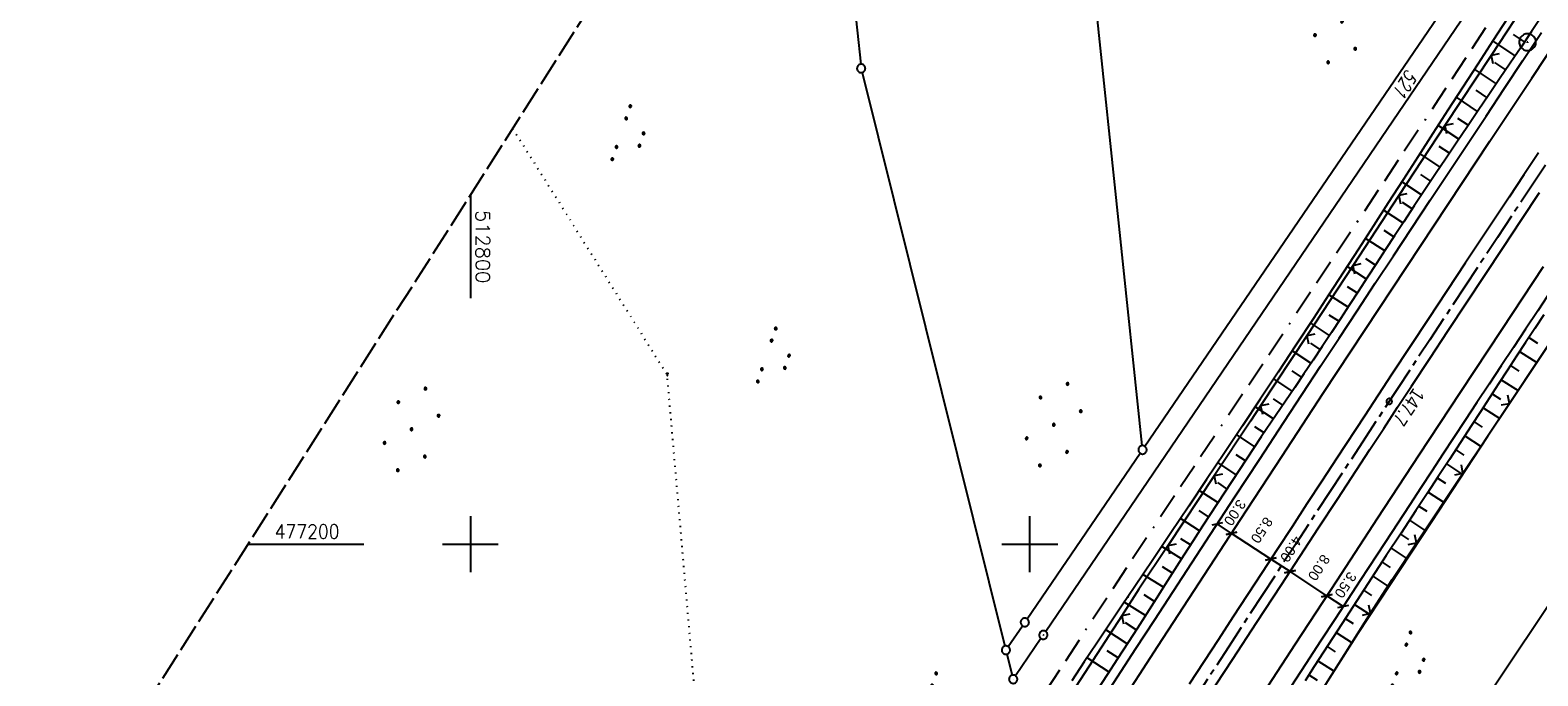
# Model space of a CAD drawing. Extents: x 512721 to 513460, y 476985 to 477919.
# Tile 3 of 23: x 512721 to 512991, y 477176 to 477292. Entities that reach past the tile are written whole.
import ezdxf

# ---------------------------------------------------------------- set-up
doc = ezdxf.new("R2010")
doc.units = 0
doc.header["$LTSCALE"] = 10
doc.header["$MEASUREMENT"] = 0
for name, pattern in [('ACAD_ISO16W100', [73, 15, -6.5, 15, -6.5, 15, -7, 1, -7]), ('ACHSE', [5.5, 4, -0.5, 0.5, -0.5]), ('LT00', [0]), ('LT14', [0.6, 0.5, -0.1]), ('PUNKTX2_STR', [0.6, 0.1, -0.5])]:
    doc.linetypes.add(name, pattern=pattern)
doc.layers.get('0').update_dxf_attribs({"linetype": 'LT00'})
for name, color, linetype in [('-AX-020', 250, 'ACHSE'), ('-ST-20-1', 250, 'LT00'), ('BAB-KABEL', 220, 'ACAD_ISO16W100'), ('BEMAßUNG', 255, 'Continuous'), ('DFK_AB_L', 21, 'LT00'), ('DFK_AB_P', 7, 'LT00'), ('DFK_FLUR_NR', 250, 'LT00'), ('DFK_GZPKT', 250, 'LT00'), ('DFK_KATASTER', 250, 'LT00'), ('DFK_NUTZUNG', 250, 'LT00'), ('DFK_NUTZUNGSGRENZE', 70, 'PUNKTX2_STR'), ('DFK_TOPO-SYM', 252, 'LT00'), ('V87_AFBR_BAB', 250, 'LT00'), ('V87_BOESCH', 250, 'LT00'), ('V87_BOSCHUNG', 250, 'LT00'), ('V87_LD_MARK', 250, 'LT00'), ('V87_PKT_AU', 211, 'LT00'), ('V87_RASTER', 250, 'LT00'), ('V87_ZAUN', 40, 'LT00')]:
    doc.layers.add(name, color=color, linetype=linetype)
doc.layers.add('-BLATT_87-RAND', color=7, linetype='LT14', plot=False)
doc.styles.add('Arial', font='ARIAL.TTF')
doc.styles.add('Beschrift', font='ARIAL.TTF')
doc.styles.get("Standard").update_dxf_attribs({"font": 'romans.shx'})

# ---------------------------------------------------------------- blocks, each defined once
blk = doc.blocks.new('SYMB7309')
at = {"color": 0, "linetype": 'ByBlock'}
for p, q in [((1.558, 3.279999), (-1.558, 3.28)), ((0, 0.5002), (0, 3.28))]:
    blk.add_line(p, q, dxfattribs=at)
for points in [[(-0.984, 3.526), (-1.558, 3.28), (-0.984, 3.034)], [(-0.031408, 0.499213), (-0.093728, 0.49134), (-0.15457, 0.475719), (-0.212975, 0.452595), (-0.268021, 0.422333), (-0.31884, 0.385411), (-0.36463, 0.342411), (-0.40467, 0.29401), (-0.438329, 0.240973), (-0.465074, 0.184136), (-0.484486, 0.124395), (-0.496256, 0.062692), (-0.5002, 0)], [(-0.5002, 0), (-0.496256, -0.062692), (-0.484486, -0.124395), (-0.465074, -0.184136), (-0.438329, -0.240973), (-0.404671, -0.29401), (-0.36463, -0.342411), (-0.31884, -0.385411), (-0.268021, -0.422333), (-0.212975, -0.452595), (-0.15457, -0.475719), (-0.093728, -0.49134), (-0.031408, -0.499213), (0.031408, -0.499213), (0.093728, -0.49134), (0.15457, -0.475719), (0.212975, -0.452595), (0.268021, -0.422333), (0.31884, -0.385411), (0.36463, -0.342411), (0.404671, -0.29401), (0.438329, -0.240973), (0.465075, -0.184136), (0.484486, -0.124395), (0.496256, -0.062692), (0.500201, 0)], [(0.5002, 0), (0.496256, 0.062692), (0.484485, 0.124395), (0.465074, 0.184136), (0.438329, 0.240973), (0.40467, 0.29401), (0.36463, 0.34241), (0.31884, 0.385411), (0.268021, 0.422333), (0.212975, 0.452595), (0.15457, 0.475719), (0.093728, 0.49134), (0.031408, 0.499213), (-0.031408, 0.499213)], [(0.984, 3.526), (1.558, 3.279999), (0.984, 3.034)]]:
    blk.add_lwpolyline(points, dxfattribs=at)
blk = doc.blocks.new('SYMB7301')
at = {"color": 0, "linetype": 'ByBlock'}
for p, q in [((-0.128693, 0), (0, 0.128693)), ((0, -0.128693), (-0.128693, 0)), ((0, 0.128693), (0.128693, 0)), ((0.128693, 0), (0, -0.128693)), ((0.000059, -0.009738), (0.000059, 0.009897)), ((-0.00901, -0.004339), (-0.002225, -0.009749))]:
    blk.add_line(p, q, dxfattribs=at)
for points in [[(-0.002225, 0.009749), (-0.00901, 0.004339), (-0.00901, -0.004339)], [(0.01, 0), (0.006235, 0.007818), (-0.002225, 0.009749)], [(-0.002225, -0.009749), (0.006235, -0.007818), (0.01, 0)]]:
    blk.add_lwpolyline(points, dxfattribs=at)
blk = doc.blocks.new('SYMB7010')
at = {"color": 0, "linetype": 'ByBlock'}
for points in [[(-0.031408, 0.499213), (-0.093728, 0.49134), (-0.15457, 0.475719), (-0.212975, 0.452595), (-0.268021, 0.422333), (-0.31884, 0.385411), (-0.36463, 0.342411), (-0.40467, 0.29401), (-0.438329, 0.240973), (-0.465074, 0.184136), (-0.484486, 0.124395), (-0.496256, 0.062692), (-0.5002, 0)], [(-0.5002, 0), (-0.496256, -0.062692), (-0.484486, -0.124395), (-0.465075, -0.184136), (-0.438329, -0.240973), (-0.404671, -0.29401), (-0.36463, -0.342411), (-0.31884, -0.385411), (-0.268021, -0.422333), (-0.212975, -0.452595), (-0.154571, -0.475719), (-0.093728, -0.49134), (-0.031408, -0.499213), (0.031408, -0.499213)], [(0.5002, 0), (0.496256, 0.062692), (0.484485, 0.124395), (0.465074, 0.184136), (0.438329, 0.240973), (0.40467, 0.29401), (0.36463, 0.342411), (0.31884, 0.385411), (0.268021, 0.422333), (0.212975, 0.452595), (0.15457, 0.475719), (0.093728, 0.49134), (0.031408, 0.499213), (-0.031408, 0.499213)], [(0.031408, -0.499213), (0.093728, -0.491341), (0.15457, -0.475719), (0.212975, -0.452595), (0.268021, -0.422333), (0.31884, -0.385411), (0.36463, -0.342411), (0.404671, -0.294011), (0.438329, -0.240974), (0.465075, -0.184136), (0.484486, -0.124395), (0.496256, -0.062692), (0.500201, 0)]]:
    blk.add_lwpolyline(points, dxfattribs=at)
blk = doc.blocks.new('SYMB0003')
at = {"color": 0, "linetype": 'ByBlock'}
for p, q in [((-0.015712, 0), (0.010166, 0.012015)), ((0, -0.021257), (-0.015712, 0)), ((0.010166, 0.012015), (0, -0.021257))]:
    blk.add_line(p, q, dxfattribs=at)
for points in [[(-0.031395, 0.499013), (-0.093691, 0.491144), (-0.154509, 0.475528), (-0.21289, 0.452414), (-0.267913, 0.422164), (-0.318712, 0.385257), (-0.364484, 0.342274), (-0.404509, 0.293893), (-0.438154, 0.240877), (-0.464888, 0.184062), (-0.484292, 0.124345), (-0.496058, 0.062667), (-0.5, 0)], [(-0.5, 0), (-0.496058, -0.062667), (-0.484292, -0.124345), (-0.464888, -0.184062), (-0.438154, -0.240877), (-0.404509, -0.293893), (-0.364485, -0.342274), (-0.318712, -0.385257), (-0.267914, -0.422164), (-0.21289, -0.452414), (-0.154509, -0.475529), (-0.093691, -0.491144), (-0.031395, -0.499014), (0.031395, -0.499014)], [(0.5, 0), (0.496057, 0.062667), (0.484292, 0.124345), (0.464888, 0.184062), (0.438153, 0.240877), (0.404509, 0.293893), (0.364484, 0.342274), (0.318712, 0.385257), (0.267913, 0.422164), (0.21289, 0.452414), (0.154509, 0.475528), (0.093691, 0.491144), (0.031395, 0.499013), (-0.031395, 0.499013)], [(0.031395, -0.499014), (0.093691, -0.491144), (0.154509, -0.475529), (0.21289, -0.452414), (0.267914, -0.422164), (0.318712, -0.385257), (0.364485, -0.342274), (0.404509, -0.293893), (0.438154, -0.240877), (0.464889, -0.184062), (0.484292, -0.124345), (0.496058, -0.062667), (0.5, 0)]]:
    blk.add_lwpolyline(points, dxfattribs=at)
blk = doc.blocks.new('SYMB0002')
at = {"color": 0, "linetype": 'ByBlock'}
for points in [[(-0.031395, 0.499013), (-0.093691, 0.491144), (-0.154509, 0.475528), (-0.21289, 0.452414), (-0.267913, 0.422164), (-0.318712, 0.385257), (-0.364484, 0.342274), (-0.404509, 0.293893), (-0.438154, 0.240877), (-0.464888, 0.184062), (-0.484292, 0.124345), (-0.496058, 0.062667), (-0.5, 0)], [(-0.5, 0), (-0.496058, -0.062667), (-0.484292, -0.124345), (-0.464888, -0.184062), (-0.438154, -0.240877), (-0.404509, -0.293893), (-0.364485, -0.342274), (-0.318712, -0.385257), (-0.267914, -0.422164), (-0.21289, -0.452414), (-0.154509, -0.475529), (-0.093691, -0.491144), (-0.031395, -0.499014), (0.031395, -0.499014)], [(0.5, 0), (0.496057, 0.062667), (0.484292, 0.124345), (0.464888, 0.184062), (0.438153, 0.240877), (0.404509, 0.293893), (0.364484, 0.342274), (0.318712, 0.385257), (0.267913, 0.422164), (0.21289, 0.452414), (0.154509, 0.475528), (0.093691, 0.491144), (0.031395, 0.499013), (-0.031395, 0.499013)], [(0.031395, -0.499014), (0.093691, -0.491144), (0.154509, -0.475529), (0.21289, -0.452414), (0.267914, -0.422164), (0.318712, -0.385257), (0.364485, -0.342274), (0.404509, -0.293893), (0.438154, -0.240877), (0.464889, -0.184062), (0.484292, -0.124345), (0.496058, -0.062667), (0.5, 0)]]:
    blk.add_lwpolyline(points, dxfattribs=at)
blk = doc.blocks.new('SYMB0024')
at = {"color": 0, "linetype": 'ByBlock'}
for p, q in [((-0.5, 0.5), (0, 0)), ((0, 0), (0.5, 0.5))]:
    blk.add_line(p, q, dxfattribs=at)
blk = doc.blocks.new('_Oblique')
at = {"color": 0, "linetype": 'ByBlock', "lineweight": -2}
blk.add_line((-0.5, -0.5), (0.5, 0.5), dxfattribs=at)
blk = doc.blocks.new('SYMB7111')
at = {"color": 0, "linetype": 'ByBlock'}
for p, q in [((-0.13, 0.202919), (-0.13, 0.177081)), ((-0.125, 0.172895), (-0.125, 0.207105)), ((-0.12, 0.209164), (-0.12, 0.170836)), ((-0.115, 0.170204), (-0.115, 0.209796)), ((-0.11, 0.209164), (-0.11, 0.170836)), ((-0.105, 0.172895), (-0.105, 0.207105)), ((-0.1, 0.202919), (-0.1, 0.177081)), ((-0.095, 0.189874), (-0.095, 0.190146)), ((0.1, 0.202919), (0.1, 0.177081)), ((0.105, 0.172895), (0.105, 0.207105)), ((0.11, 0.209164), (0.11, 0.170836)), ((0.115, 0.170204), (0.115, 0.209796)), ((0.12, 0.209164), (0.12, 0.170836)), ((0.125, 0.172895), (0.125, 0.207105)), ((0.13, 0.202919), (0.13, 0.177081)), ((0.135, 0.189874), (0.135, 0.190146)), ((-0.515, -0.177081), (-0.515, -0.202919)), ((-0.51, -0.207105), (-0.51, -0.172895)), ((-0.505, -0.170836), (-0.505, -0.209164)), ((-0.5, -0.209796), (-0.5, -0.170204)), ((-0.495, -0.170836), (-0.495, -0.209164)), ((-0.49, -0.207105), (-0.49, -0.172895)), ((-0.485, -0.177081), (-0.485, -0.202919)), ((-0.48, -0.190126), (-0.48, -0.189854)), ((-0.285, -0.177081), (-0.285, -0.202919)), ((-0.28, -0.207105), (-0.28, -0.172895)), ((-0.275, -0.170836), (-0.275, -0.209164)), ((-0.27, -0.209796), (-0.27, -0.170204)), ((-0.265, -0.170836), (-0.265, -0.209164)), ((-0.26, -0.207105), (-0.26, -0.172895)), ((-0.255, -0.177081), (-0.255, -0.202919)), ((-0.25, -0.190126), (-0.25, -0.189854)), ((0.255, -0.177081), (0.255, -0.202919)), ((0.26, -0.207105), (0.26, -0.172895)), ((0.265, -0.170836), (0.265, -0.209164)), ((0.27, -0.209796), (0.27, -0.170204)), ((0.275, -0.170836), (0.275, -0.209164)), ((0.28, -0.207105), (0.28, -0.172895)), ((0.285, -0.177081), (0.285, -0.202919)), ((0.29, -0.190126), (0.29, -0.189854)), ((0.485, -0.177081), (0.485, -0.202919)), ((0.49, -0.207105), (0.49, -0.172895)), ((0.495, -0.170836), (0.495, -0.209164)), ((0.5, -0.209796), (0.5, -0.170204)), ((0.505, -0.170836), (0.505, -0.209164)), ((0.51, -0.207105), (0.51, -0.172895)), ((0.515, -0.177081), (0.515, -0.202919)), ((0.52, -0.190126), (0.52, -0.189854))]:
    blk.add_line(p, q, dxfattribs=at)
for points in [[(-0.095, 0.19), (-0.096981, 0.198678), (-0.10253, 0.205637), (-0.11055, 0.209499), (-0.11945, 0.209499), (-0.12747, 0.205637), (-0.133019, 0.198678), (-0.135, 0.19), (-0.133019, 0.181322), (-0.12747, 0.174363), (-0.11945, 0.170501), (-0.11055, 0.170501), (-0.10253, 0.174363), (-0.096981, 0.181322), (-0.095, 0.19)], [(0.135, 0.19), (0.133019, 0.198678), (0.12747, 0.205637), (0.11945, 0.209499), (0.11055, 0.209499), (0.10253, 0.205637), (0.096981, 0.198678), (0.095, 0.19), (0.096981, 0.181322), (0.10253, 0.174363), (0.11055, 0.170501), (0.11945, 0.170501), (0.12747, 0.174363), (0.133019, 0.181322), (0.135, 0.19)], [(-0.48, -0.19), (-0.481981, -0.181322), (-0.48753, -0.174363), (-0.49555, -0.170501), (-0.50445, -0.170501), (-0.51247, -0.174363), (-0.518019, -0.181322), (-0.52, -0.19), (-0.518019, -0.198678), (-0.51247, -0.205637), (-0.50445, -0.209499), (-0.49555, -0.209499), (-0.48753, -0.205637), (-0.481981, -0.198678), (-0.48, -0.19)], [(-0.25, -0.19), (-0.251981, -0.181322), (-0.25753, -0.174363), (-0.26555, -0.170501), (-0.27445, -0.170501), (-0.28247, -0.174363), (-0.288019, -0.181322), (-0.29, -0.19), (-0.288019, -0.198678), (-0.28247, -0.205637), (-0.27445, -0.209499), (-0.26555, -0.209499), (-0.25753, -0.205637), (-0.251981, -0.198678), (-0.25, -0.19)], [(0.29, -0.19), (0.288019, -0.181322), (0.28247, -0.174363), (0.27445, -0.170501), (0.26555, -0.170501), (0.25753, -0.174363), (0.251981, -0.181322), (0.25, -0.19), (0.251981, -0.198678), (0.25753, -0.205637), (0.26555, -0.209499), (0.27445, -0.209499), (0.28247, -0.205637), (0.288019, -0.198678), (0.29, -0.19)], [(0.52, -0.19), (0.518019, -0.181322), (0.51247, -0.174363), (0.50445, -0.170501), (0.49555, -0.170501), (0.48753, -0.174363), (0.481981, -0.181322), (0.48, -0.19), (0.481981, -0.198678), (0.48753, -0.205637), (0.49555, -0.209499), (0.50445, -0.209499), (0.51247, -0.205637), (0.518019, -0.198678), (0.52, -0.19)]]:
    blk.add_lwpolyline(points, dxfattribs=at)
blk = doc.blocks.new('Ackerland7')
at = {"layer": 'DFK_NUTZUNG', "color": 0, "linetype": 'ByBlock'}
for p, q in [((-4, 3.93), (-4, 3.67)), ((-3.95, 3.63), (-3.95, 3.97)), ((-3.9, 3.99), (-3.9, 3.61)), ((-3.85, 3.6), (-3.85, 4)), ((-3.8, 3.99), (-3.8, 3.61)), ((-3.75, 3.63), (-3.75, 3.97)), ((-3.7, 3.93), (-3.7, 3.67)), ((-3.65, 3.8), (-3.65, 3.8)), ((3.7, 3.93), (3.7, 3.67)), ((3.75, 3.63), (3.75, 3.97)), ((3.8, 3.99), (3.8, 3.61)), ((3.85, 3.6), (3.85, 4)), ((3.9, 3.99), (3.9, 3.61)), ((3.95, 3.63), (3.95, 3.97)), ((4, 3.93), (4, 3.67)), ((4.05, 3.8), (4.05, 3.8)), ((-7.85, 0.13), (-7.85, -0.13)), ((-7.8, -0.17), (-7.8, 0.17)), ((-7.75, 0.19), (-7.75, -0.19)), ((-7.7, -0.2), (-7.7, 0.2)), ((-7.65, 0.19), (-7.65, -0.19)), ((-7.6, -0.17), (-7.6, 0.17)), ((-7.55, 0.13), (-7.55, -0.13)), ((-7.5, 0), (-7.5, 0)), ((-0.15, 0.13), (-0.15, -0.13)), ((-0.1, -0.17), (-0.1, 0.17)), ((-0.05, 0.19), (-0.05, -0.19)), ((0, -0.2), (0, 0.2)), ((0.05, 0.19), (0.05, -0.19)), ((0.1, -0.17), (0.1, 0.17)), ((0.15, 0.13), (0.15, -0.13)), ((0.2, 0), (0.2, 0)), ((7.55, 0.13), (7.55, -0.13)), ((7.6, -0.17), (7.6, 0.17)), ((7.65, 0.19), (7.65, -0.19)), ((7.7, -0.2), (7.7, 0.2)), ((7.75, 0.19), (7.75, -0.19)), ((7.8, -0.17), (7.8, 0.17)), ((7.85, 0.13), (7.85, -0.13)), ((7.9, 0), (7.9, 0)), ((-4, -3.67), (-4, -3.93)), ((-3.95, -3.97), (-3.95, -3.63)), ((-3.9, -3.61), (-3.9, -3.99)), ((-3.85, -4), (-3.85, -3.6)), ((-3.8, -3.61), (-3.8, -3.99)), ((-3.75, -3.97), (-3.75, -3.63)), ((-3.7, -3.67), (-3.7, -3.93)), ((-3.65, -3.8), (-3.65, -3.8)), ((3.7, -3.67), (3.7, -3.93)), ((3.75, -3.97), (3.75, -3.63)), ((3.8, -3.61), (3.8, -3.99)), ((3.85, -4), (3.85, -3.6)), ((3.9, -3.61), (3.9, -3.99)), ((3.95, -3.97), (3.95, -3.63)), ((4, -3.67), (4, -3.93)), ((4.05, -3.8), (4.05, -3.8))]:
    blk.add_line(p, q, dxfattribs=at)
for points in [[(-3.65, 3.8), (-3.67, 3.89), (-3.73, 3.96), (-3.81, 3.99), (-3.89, 3.99), (-3.97, 3.96), (-4.03, 3.89), (-4.05, 3.8), (-4.03, 3.71), (-3.97, 3.64), (-3.89, 3.6), (-3.81, 3.6), (-3.73, 3.64), (-3.67, 3.71), (-3.65, 3.8)], [(4.05, 3.8), (4.03, 3.89), (3.97, 3.96), (3.89, 3.99), (3.81, 3.99), (3.73, 3.96), (3.67, 3.89), (3.65, 3.8), (3.67, 3.71), (3.73, 3.64), (3.81, 3.61), (3.89, 3.61), (3.97, 3.64), (4.03, 3.71), (4.05, 3.8)], [(-7.5, 0), (-7.52, 0.09), (-7.58, 0.16), (-7.66, 0.19), (-7.74, 0.19), (-7.82, 0.16), (-7.88, 0.09), (-7.9, 0)], [(0.2, 0), (0.18, 0.09), (0.12, 0.16), (0.04, 0.19), (-0.04, 0.19), (-0.12, 0.16), (-0.18, 0.09), (-0.2, 0)], [(-0.2, 0), (-0.18, -0.09), (-0.12, -0.16), (-0.04, -0.19), (0.04, -0.19), (0.12, -0.16), (0.18, -0.09), (0.2, 0)], [(7.9, 0), (7.88, 0.09), (7.82, 0.16), (7.74, 0.19), (7.66, 0.19), (7.58, 0.16), (7.52, 0.09), (7.5, 0)], [(7.5, 0), (7.52, -0.09), (7.58, -0.16), (7.66, -0.19), (7.74, -0.19), (7.82, -0.16), (7.88, -0.09), (7.9, 0)], [(-7.9, 0), (-7.88, -0.09), (-7.82, -0.16), (-7.74, -0.19), (-7.66, -0.19), (-7.58, -0.16), (-7.52, -0.09), (-7.5, 0)], [(-3.65, -3.8), (-3.67, -3.71), (-3.73, -3.64), (-3.81, -3.61), (-3.89, -3.61), (-3.97, -3.64), (-4.03, -3.71), (-4.05, -3.8), (-4.03, -3.89), (-3.97, -3.96), (-3.89, -3.99), (-3.81, -3.99), (-3.73, -3.96), (-3.67, -3.89), (-3.65, -3.8)], [(4.05, -3.8), (4.03, -3.71), (3.97, -3.64), (3.89, -3.61), (3.81, -3.61), (3.73, -3.64), (3.67, -3.71), (3.65, -3.8), (3.67, -3.89), (3.73, -3.96), (3.81, -3.99), (3.89, -3.99), (3.97, -3.96), (4.03, -3.89), (4.05, -3.8)]]:
    blk.add_lwpolyline(points, dxfattribs=at)

msp = doc.modelspace()

# ---------------------------------------------------------------- linework, layer by layer
at = {"layer": '-AX-020', "ltscale": 0.2, "flags": 128}
msp.add_lwpolyline([(513366.25, 477824.83), (513355.82, 477808.87), (513344.83, 477792.14), (513333.82, 477775.43), (513322.78, 477758.74), (513311.72, 477742.06), (513300.63, 477725.4), (513289.52, 477708.75), (513278.39, 477692.12), (513267.24, 477675.5), (513256.08, 477658.89), (513244.9, 477642.29), (513233.71, 477625.7), (513222.5, 477609.12), (513211.29, 477592.54), (513200.07, 477575.97), (513188.84, 477559.41), (513177.6, 477542.84), (513166.37, 477526.28), (513154.8, 477509.24), (513142.5, 477491.11), (513130.2, 477472.99), (513117.9, 477454.86), (513105.61, 477436.73), (513093.33, 477418.59), (513081.06, 477400.44), (513068.81, 477382.28), (513056.57, 477364.12), (513044.34, 477345.94), (513032.14, 477327.75), (513019.96, 477309.55), (513007.8, 477291.33), (512995.67, 477273.09), (512983.57, 477254.83), (512971.49, 477236.55), (512959.45, 477218.25), (512947.45, 477199.93), (512935.48, 477181.58), (512923.55, 477163.21), (512911.66, 477144.81), (512899.82, 477126.38), (512888.03, 477107.93), (512876.28, 477089.44), (512864.58, 477070.92), (512854.16, 477054.3)], dxfattribs=at)
at = {"layer": '-BLATT_87-RAND'}
msp.add_lwpolyline([(513217.94, 477919.22), (512721.33, 477138.83), (512963.46, 476984.75), (513460.07, 477765.13), (513217.94, 477919.22)], dxfattribs=at)
at = {"layer": 'BAB-KABEL', "ltscale": 0.03, "flags": 128}
msp.add_lwpolyline([(513339.84, 477816.32), (513312.27, 477774.65), (513284.67, 477733), (513252.5, 477694.41), (513223.88, 477653.5), (513195.8, 477612.12), (513167.63, 477570.87), (513139.88, 477529.3), (513111.79, 477487.92), (513083.81, 477446.45), (513055.84, 477404.98), (513022.49, 477355.03), (513000.51, 477321.52), (512973.12, 477279.62), (512945.42, 477237.87), (512917.58, 477196.22), (512879.16, 477137.5), (512858.34, 477103.22), (512837.39, 477068.95), (512835.65, 477066.08)], dxfattribs=at)
at = {"layer": 'BEMAßUNG'}
for p, q in [((512936.05, 477201.92), (512933.49, 477203.6)), ((512943.08, 477197.32), (512936.05, 477201.92)), ((512946.5, 477195.08), (512943.08, 477197.32)), ((512953.08, 477190.77), (512946.5, 477195.08)), ((512956.02, 477188.85), (512953.08, 477190.77))]:
    msp.add_line(p, q, dxfattribs=at)
at = {"layer": 'DFK_AB_L'}
for p, q in [((513008.88, 477340.41), (512902.83, 477184.37)), ((513020.85, 477231.34), (512962.98, 477144.5)), ((512901.99, 477183.13), (512897.44, 477176.46))]:
    msp.add_line(p, q, dxfattribs=at)
at = {"layer": 'DFK_KATASTER'}
for p, q in [((512861.65, 477363.84), (512869.77, 477285.82)), ((512988.61, 477317.27), (512920.56, 477217.48)), ((512920.06, 477217.61), (512911.86, 477296.1)), ((512870.03, 477284.34), (512895.54, 477181.77)), ((512899.52, 477186.63), (512919.72, 477216.24)), ((512896.14, 477181.66), (512898.68, 477185.39)), ((512895.9, 477180.31), (512896.84, 477176.57))]:
    msp.add_line(p, q, dxfattribs=at)
at = {"layer": 'DFK_NUTZUNGSGRENZE', "ltscale": 0.2}
for p in [(512807.56, 477274.34), (512846.39, 477101.44)]:
    msp.add_line(p, (512835.18, 477230.29), dxfattribs=at)
at = {"layer": 'V87_AFBR_BAB'}
for points in [[(512913.7, 477173.21), (512916.33, 477177.25), (512918.97, 477181.3), (512922.29, 477186.42), (512925.62, 477191.53), (512928.95, 477196.65), (512932.29, 477201.76), (512936.65, 477208.44), (512941.02, 477215.12), (512945.39, 477221.79), (512948.68, 477226.8), (512951.97, 477231.81), (512955.26, 477236.82), (512958.49, 477241.73), (512961.73, 477246.64), (512964.97, 477251.55), (512968.21, 477256.45), (512971.53, 477261.48), (512974.86, 477266.51), (512978.19, 477271.53), (512981.53, 477276.55), (512984.83, 477281.52), (512988.13, 477286.49), (512991.43, 477291.47)], [(512990.91, 477269.96), (512988.29, 477266.01), (512985.67, 477262.07), (512983.05, 477258.12), (512980.43, 477254.17), (512977.81, 477250.22), (512971.26, 477240.31), (512964.72, 477230.39), (512959.78, 477222.88), (512954.86, 477215.36), (512952.19, 477211.28), (512949.52, 477207.19), (512946.86, 477203.11), (512944.19, 477199.02), (512941.53, 477194.94), (512938.91, 477190.94), (512936.3, 477186.94), (512933.69, 477182.94), (512931.08, 477178.94), (512928.47, 477174.93)], [(512931.89, 477172.72), (512936.22, 477179.37), (512940.56, 477186.01), (512944.9, 477192.65), (512948.26, 477197.78), (512951.61, 477202.9), (512954.97, 477208.03), (512958.32, 477213.15), (512960.79, 477216.93), (512963.26, 477220.7), (512965.73, 477224.48), (512968.2, 477228.25), (512971.47, 477233.22), (512974.75, 477238.19), (512978.03, 477243.16), (512981.31, 477248.12), (512984.57, 477253.03), (512987.82, 477257.95), (512991.08, 477262.86)], [(512993.37, 477245.66), (512990.76, 477241.72), (512988.59, 477238.44), (512986.41, 477235.17), (512984.24, 477231.89), (512982.07, 477228.62), (512979.9, 477225.34), (512977.73, 477222.06), (512975.76, 477219.06), (512973.79, 477216.06), (512971.83, 477213.05), (512969.87, 477210.05), (512967.9, 477207.04), (512963.48, 477200.26), (512959.05, 477193.49), (512954.62, 477186.71), (512951.96, 477182.64), (512949.3, 477178.56), (512946.64, 477174.49)]]:
    msp.add_lwpolyline(points, dxfattribs=at)
at = {"layer": 'V87_BOESCH'}
for points in [[(513141.4, 477456.47), (513127.55, 477436.73), (513113.17, 477416.01), (513100.03, 477396.23), (513087.71, 477377.12), (513074.3, 477356.92), (513061.43, 477337.61), (513048.19, 477317.9), (513034.54, 477298.47), (513021.05, 477279.04), (513007.84, 477258.85), (512994.95, 477239.01), (512981.82, 477219.22), (512971.8, 477204), (512958.64, 477183.99), (512933.12, 477143.78), (512917.74, 477119.81), (512870.25, 477044.06)], [(512985.44, 477294.1), (512982.75, 477289.98), (512980.07, 477285.85), (512977.39, 477281.72), (512974.72, 477277.58), (512972.05, 477273.44), (512969.39, 477269.3), (512966.72, 477265.16), (512964.06, 477261.02), (512961.39, 477256.89), (512958.72, 477252.75), (512956.04, 477248.62), (512953.36, 477244.49), (512950.67, 477240.37), (512947.51, 477235.55), (512944.35, 477230.74), (512941.17, 477225.94), (512937.99, 477221.14), (512934.8, 477216.35), (512931.6, 477211.56), (512928.4, 477206.78), (512925.19, 477201.99), (512921.98, 477197.21), (512918.77, 477192.43), (512916.51, 477189.06), (512914.25, 477185.69), (512911.99, 477182.31), (512909.73, 477178.93), (512907.48, 477175.55)], [(512991.58, 477294.52), (512989.68, 477291.69), (512987.78, 477288.85), (512985.87, 477286.02), (512983.96, 477283.2), (512982.05, 477280.37), (512980.13, 477277.55), (512978.21, 477274.71), (512976.3, 477271.87), (512974.39, 477269.03), (512972.48, 477266.19), (512970.58, 477263.34), (512968.69, 477260.49), (512966.81, 477257.63), (512965.19, 477255.15), (512963.58, 477252.67), (512961.98, 477250.19), (512960.37, 477247.71), (512958.76, 477245.23), (512957.15, 477242.76), (512955.54, 477240.29), (512953.91, 477237.82), (512952.27, 477235.36), (512950.63, 477232.91), (512948.98, 477230.46), (512947.33, 477228.01), (512945.67, 477225.57), (512944.02, 477223.12), (512941.36, 477219.16), (512938.71, 477215.18), (512936.07, 477211.2), (512933.46, 477207.21), (512930.86, 477203.2), (512929.19, 477200.61), (512927.52, 477198.01), (512925.86, 477195.4), (512924.21, 477192.8), (512922.55, 477190.19), (512920.89, 477187.59), (512919.23, 477184.99), (512917.56, 477182.39), (512915.69, 477179.49), (512913.82, 477176.6), (512911.94, 477173.72)], [(512991.89, 477241), (512990.25, 477238.54), (512988.61, 477236.08), (512986.99, 477233.6), (512985.38, 477231.13), (512983.77, 477228.65), (512982.17, 477226.16), (512980.56, 477223.68), (512978.95, 477221.2), (512976.97, 477218.16), (512974.98, 477215.12), (512972.99, 477212.08), (512971, 477209.04), (512969, 477206.01), (512966.35, 477201.97), (512963.7, 477197.94), (512961.06, 477193.9), (512958.42, 477189.85), (512955.79, 477185.8), (512954.13, 477183.24), (512952.48, 477180.68), (512950.83, 477178.12), (512949.18, 477175.56)]]:
    msp.add_lwpolyline(points, dxfattribs=at)
at = {"layer": 'V87_BOSCHUNG'}
for p, q in [((512988.42, 477289.8), (512986.41, 477291.15)), ((512986.74, 477287.32), (512982.75, 477289.99)), ((512983.38, 477282.34), (512979.49, 477284.95)), ((512985.07, 477284.83), (512983.09, 477286.15)), ((512980.02, 477277.38), (512976.23, 477279.91)), ((512981.7, 477279.86), (512979.78, 477281.15)), ((512976.66, 477272.41), (512972.97, 477274.87)), ((512978.34, 477274.89), (512976.47, 477276.14)), ((512973.31, 477267.43), (512969.72, 477269.83)), ((512974.98, 477269.92), (512973.16, 477271.13)), ((512971.64, 477264.93), (512969.87, 477266.12)), ((512969.98, 477262.44), (512966.47, 477264.78)), ((512968.33, 477259.94), (512966.59, 477261.1)), ((512966.69, 477257.44), (512963.22, 477259.72)), ((512965.05, 477254.94), (512963.32, 477256.07)), ((512963.42, 477252.42), (512959.96, 477254.67)), ((512961.79, 477249.9), (512960.06, 477251.03)), ((512960.16, 477247.39), (512956.7, 477249.63)), ((512956.89, 477242.35), (512953.43, 477244.6)), ((512958.53, 477244.87), (512956.8, 477245.99)), ((512953.58, 477237.33), (512950.16, 477239.59)), ((512955.24, 477239.84), (512953.52, 477240.97)), ((512989.2, 477236.96), (512990.72, 477235.95)), ((512950.24, 477232.33), (512946.88, 477234.58)), ((512951.91, 477234.82), (512950.22, 477235.96)), ((512987.54, 477234.44), (512990.6, 477232.45)), ((512948.56, 477229.84), (512946.9, 477230.96)), ((512985.9, 477231.92), (512987.42, 477230.94)), ((512946.88, 477227.36), (512943.58, 477229.57)), ((512984.26, 477229.4), (512987.29, 477227.46)), ((512945.2, 477224.87), (512943.56, 477225.97)), ((512982.63, 477226.88), (512984.13, 477225.92)), ((512943.53, 477222.39), (512940.26, 477224.57)), ((512981, 477224.36), (512983.97, 477222.46)), ((512941.85, 477219.9), (512940.23, 477220.98)), ((512979.38, 477221.85), (512980.84, 477220.9)), ((512940.19, 477217.4), (512936.94, 477219.57)), ((512977.75, 477219.34), (512980.65, 477217.44)), ((512938.52, 477214.9), (512936.9, 477215.99)), ((512976.11, 477216.84), (512977.55, 477215.88)), ((512936.87, 477212.41), (512933.61, 477214.57)), ((512974.47, 477214.33), (512977.34, 477212.43)), ((512933.59, 477207.41), (512930.27, 477209.57)), ((512935.23, 477209.91), (512933.58, 477210.99)), ((512972.82, 477211.82), (512974.26, 477210.87)), ((512969.52, 477206.81), (512970.96, 477205.86)), ((512971.17, 477209.31), (512974.04, 477207.41)), ((512930.33, 477202.38), (512926.93, 477204.58)), ((512931.95, 477204.9), (512930.28, 477205.98)), ((512967.88, 477204.3), (512970.74, 477202.4)), ((512966.23, 477201.79), (512967.66, 477200.84)), ((512927.1, 477197.34), (512923.57, 477199.58)), ((512928.71, 477199.86), (512926.98, 477200.97)), ((512964.58, 477199.28), (512967.45, 477197.39)), ((512925.49, 477194.82), (512923.69, 477195.95)), ((512962.94, 477196.78), (512964.37, 477195.83)), ((512923.88, 477192.29), (512920.22, 477194.59)), ((512961.3, 477194.26), (512964.15, 477192.37)), ((512922.27, 477189.76), (512920.41, 477190.93)), ((512959.65, 477191.74), (512961.08, 477190.81)), ((512920.65, 477187.22), (512916.88, 477189.62)), ((512958.01, 477189.22), (512960.87, 477187.37)), ((512919.03, 477184.68), (512917.12, 477185.91)), ((512956.37, 477186.7), (512957.8, 477185.79)), ((512917.41, 477182.15), (512913.55, 477184.65)), ((512954.74, 477184.18), (512957.6, 477182.35)), ((512915.78, 477179.63), (512913.83, 477180.89)), ((512953.11, 477181.66), (512954.56, 477180.74)), ((512914.15, 477177.11), (512910.22, 477179.66)), ((512951.49, 477179.14), (512954.39, 477177.28)), ((512949.86, 477176.62), (512951.32, 477175.69))]:
    msp.add_line(p, q, dxfattribs=at)
at = {"layer": 'V87_LD_MARK'}
for points in [[(512845.22, 477059.99), (512849.33, 477066.55), (512856.62, 477078.15), (512863.93, 477089.75), (512871.26, 477101.33), (512878.62, 477112.9), (512885.99, 477124.45), (512893.38, 477136), (512900.79, 477147.53), (512908.21, 477159.05), (512915.55, 477170.4), (512922.9, 477181.73), (512930.27, 477193.06), (512937.65, 477204.37), (512945.04, 477215.68), (512952.45, 477226.98), (512959.88, 477238.27), (512967.31, 477249.55), (512974.76, 477260.82), (512982.22, 477272.08), (512989.69, 477283.34), (512997.17, 477294.59)], [(512991.74, 477249.6), (512984.33, 477238.37), (512976.92, 477227.14), (512969.53, 477215.9), (512962.15, 477204.64), (512954.78, 477193.38), (512947.43, 477182.11), (512940.09, 477170.83), (512932.77, 477159.54), (512925.46, 477148.24), (512918.55, 477137.51), (512911.64, 477126.77), (512904.76, 477116.02), (512897.89, 477105.26), (512891.04, 477094.49), (512884.2, 477083.71), (512877.38, 477072.92), (512870.58, 477062.11), (512863.8, 477051.3), (512862.4, 477049.06)]]:
    msp.add_lwpolyline(points, dxfattribs=at)
at = {"layer": 'V87_RASTER'}
for p, q in [((512800, 477262.46), (512800, 477243.96)), ((512800, 477205), (512800, 477195)), ((512800, 477205), (512800, 477195)), ((512900, 477195), (512900, 477205)), ((512760.26, 477200), (512780.98, 477200)), ((512795, 477200), (512805, 477200)), ((512895, 477200), (512905, 477200))]:
    msp.add_line(p, q, dxfattribs=at)
at = {"layer": 'V87_ZAUN'}
for p, q in [((512990.66, 477299.94), (512982.42, 477287.4)), ((512982.42, 477287.4), (512974.19, 477274.86)), ((512974.19, 477274.86), (512965.95, 477262.33)), ((512965.95, 477262.33), (512957.72, 477249.79)), ((512957.72, 477249.79), (512949.49, 477237.25)), ((512949.49, 477237.25), (512941.25, 477224.71)), ((512985.72, 477225.17), (512994.04, 477237.65)), ((512977.41, 477212.69), (512985.72, 477225.17)), ((512932.97, 477212.21), (512924.67, 477199.71)), ((512969.09, 477200.21), (512977.41, 477212.69)), ((512916.43, 477187.18), (512908.28, 477174.59)), ((512952.88, 477174.96), (512960.91, 477187.63))]:
    msp.add_line(p, q, dxfattribs=at)
for points in [[(512941.25, 477224.71), (512939.45, 477221.96), (512932.97, 477212.21)], [(512924.67, 477199.71), (512919.49, 477191.91), (512916.43, 477187.18)], [(512960.91, 477187.63), (512964.73, 477193.67), (512969.09, 477200.21)]]:
    msp.add_lwpolyline(points, dxfattribs=at)

# ---------------------------------------------------------------- block references
at = {"layer": '-ST-20-1', "rotation": 258.929999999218}
msp.add_blockref('SYMB0002', (512964.23, 477225.52), dxfattribs=at)
at = {"layer": 'BEMAßUNG', "xscale": 1.4, "yscale": 1.4, "zscale": 1.4}
for p, rotation in [((512933.49, 477203.6), 146.8031561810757), ((512936.05, 477201.92), 146.8031561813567), ((512936.05, 477201.92), 326.8031561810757), ((512943.08, 477197.32), 146.8031561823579), ((512943.08, 477197.32), 326.8031561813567), ((512946.5, 477195.08), 146.8031561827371), ((512946.5, 477195.08), 326.803156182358), ((512953.08, 477190.77), 146.8031561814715), ((512953.08, 477190.77), 326.8031561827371), ((512956.02, 477188.85), 326.8031561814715)]:
    msp.add_blockref('_Oblique', p, dxfattribs=dict(at, rotation=rotation))
at = {"layer": 'DFK_AB_P', "xscale": 1.499999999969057, "yscale": 1.5, "zscale": 1.5, "rotation": 251.2881100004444}
for p in [(512902.41, 477183.75), (512897.02, 477175.84)]:
    msp.add_blockref('SYMB0003', p, dxfattribs=at)
at = {"layer": 'DFK_GZPKT', "xscale": 1.499999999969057, "yscale": 1.5, "zscale": 1.5, "rotation": 251.2881100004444}
for p in [(512869.85, 477285.07), (512920.14, 477216.86), (512899.1, 477186.01), (512895.72, 477181.04)]:
    msp.add_blockref('SYMB7010', p, dxfattribs=at)
at = {"layer": 'DFK_NUTZUNG'}
for p, rotation in [((512955.79, 477293.44), 251.2883000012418), ((512789.5, 477220.52), 251.2883000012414), ((512904.27, 477221.35), 251.2883000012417)]:
    msp.add_blockref('Ackerland7', p, dxfattribs=dict(at, rotation=rotation))
at = {"layer": 'DFK_NUTZUNG', "yscale": 10, "zscale": 10}
for p, xscale, rotation in [((512828.79, 477272.96), 10, 251.28826), ((512854.78, 477233.21), 10, 251.28826), ((512968.22, 477178.84), 10.00000000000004, 251.2882600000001), ((512883.46, 477171.53), 9.99999999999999, 251.28826)]:
    msp.add_blockref('SYMB7111', p, dxfattribs=dict(at, xscale=xscale, rotation=rotation))
at = {"layer": 'DFK_TOPO-SYM', "xscale": 0.1, "yscale": 0.1, "zscale": 0.1, "rotation": 359.99968}
for name, p in [('SYMB7309', (512835.21, 477230.18)), ('SYMB7301', (512917.59, 477190.53))]:
    msp.add_blockref(name, p, dxfattribs=at)
at = {"layer": 'V87_PKT_AU', "xscale": 2.999999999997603, "yscale": 2.999999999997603, "zscale": 3, "rotation": 237.528899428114}
msp.add_blockref('SYMB0003', (512988.95, 477289.76), dxfattribs=at)
at = {"layer": 'V87_ZAUN', "yscale": 2.100000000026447, "zscale": 2.1}
for p, xscale, rotation in [((512982.42, 477287.4), 2.100000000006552, 236.7035494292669), ((512974.19, 477274.86), 2.100000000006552, 236.7035494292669), ((512965.95, 477262.33), 2.100000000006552, 236.7035494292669), ((512957.72, 477249.79), 2.100000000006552, 236.7035494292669), ((512949.49, 477237.25), 2.100000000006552, 236.7035494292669), ((512941.25, 477224.71), 2.100000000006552, 236.7035494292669), ((512985.72, 477225.17), 2.099999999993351, 56.3153094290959), ((512932.97, 477212.21), 2.100000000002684, 236.413279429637), ((512977.41, 477212.69), 2.099999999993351, 56.3153094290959), ((512969.09, 477200.21), 2.099999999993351, 56.3153094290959), ((512924.67, 477199.71), 2.100000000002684, 236.413279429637), ((512916.43, 477187.18), 2.099999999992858, 237.0917794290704), ((512960.91, 477187.63), 2.100000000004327, 57.66178942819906)]:
    msp.add_blockref('SYMB0024', p, dxfattribs=dict(at, xscale=xscale, rotation=rotation))

# ---------------------------------------------------------------- texts
at = {"layer": '-ST-20-1', "style": 'Beschrift', "width": 0.8}
msp.add_text('  147.7', height=2.5, rotation=-123.3318, dxfattribs=at).set_placement((512969.44, 477229.36))
at = {"layer": 'BEMAßUNG', "char_height": 1.8, "attachment_point": 5, "rotation": 236.8032, "style": 'Arial'}
for s, insert in [('\\A1;3.00', (512936.65, 477205.63)), ('\\A1;8.50', (512941.45, 477202.49)), ('\\A1;4.00', (512946.69, 477199.11)), ('\\A1;8.00', (512951.67, 477195.8)), ('\\A1;3.50', (512956.43, 477192.69))]:
    msp.add_mtext(s, dxfattribs=dict(at, insert=insert))
at = {"layer": 'DFK_FLUR_NR', "oblique": 13.754, "width": 0.75}
msp.add_text('521', height=2.5, rotation=237.5289, dxfattribs=at).set_placement((512967.43, 477285.11))
at = {"layer": 'V87_RASTER'}
for s, rotation, width, p in [(' 512800', 269.9988, 1.017, (512801, 477261.46)), (' 477200', 359.9987, 0.902, (512763.48, 477201))]:
    msp.add_text(s, height=2.5, rotation=rotation, dxfattribs=dict(at, width=width)).set_placement(p)

doc.saveas('drawing.dxf')
